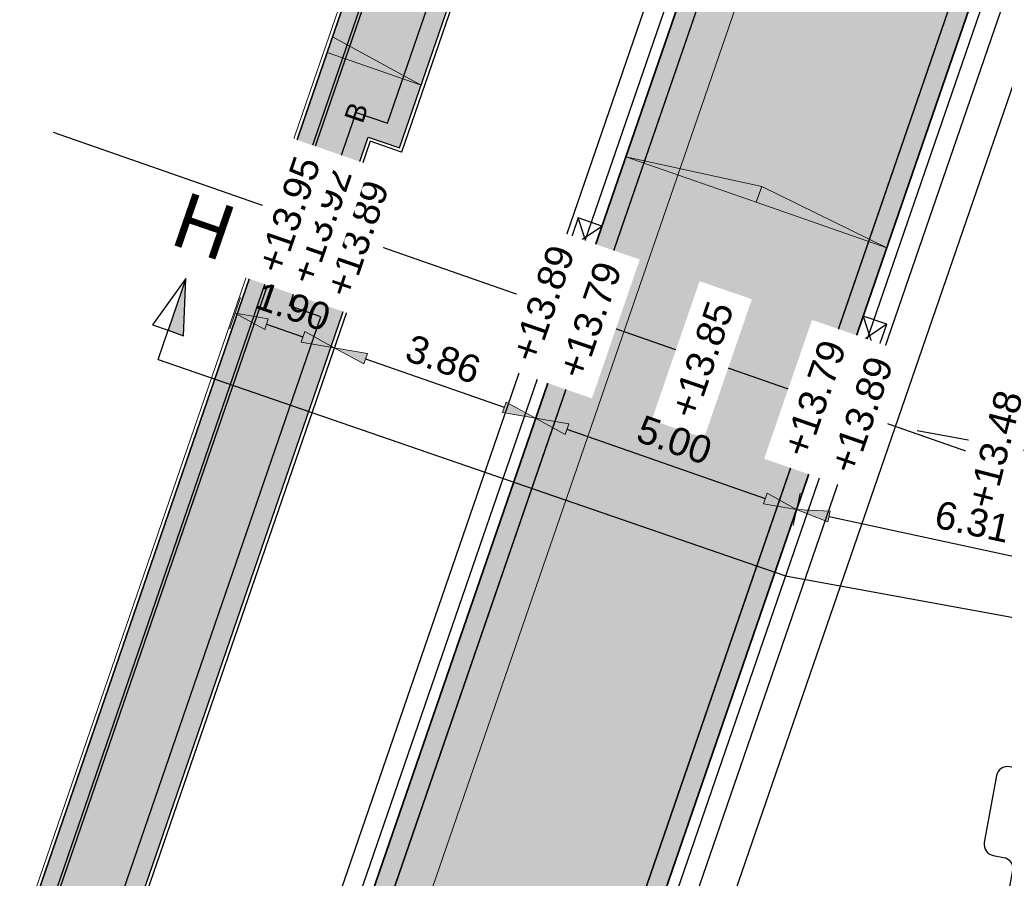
# Model space of a CAD drawing. Header units: metres. Extents: x 131295 to 132236, y 397710 to 398702.
# Tile 78 of 127: x 131568 to 131585, y 398196 to 398211. Entities that reach past the tile are written whole.
import ezdxf
from ezdxf.enums import TextEntityAlignment as Align

# ---------------------------------------------------------------- set-up
doc = ezdxf.new("R2010")
doc.units = ezdxf.units.M
doc.layers.get('Defpoints').update_dxf_attribs({"color": 128})
for name, color, linetype, lineweight in [('N-D-dwarsprofiel situatie @ 0.2', 7, 'Continuous', 25), ('N-KO-opsluitband 60x200mm', 2, 'Continuous', 25), ('N-KO-opsluitband achterkant', 8, 'Continuous', 5), ('N-KO-tekst banden', 1, 'Continuous', 18), ('N-KO-trottoirband 180-200x250mm', 3, 'Continuous', 35), ('N-KO-trottoirband achterkant', 8, 'Continuous', 5), ('N-RI-trottoirkolk', 7, 'Continuous', 25), ('N-VH-afschotrichting @ 0.2', 250, 'Continuous', 18), ("N-VH-arcering 'MAT' grijs 254", 254, 'Continuous', 18), ('N-VH-arcering SBS KF keperverband', 8, 'Continuous', 5), ('X-AL-maatvoering', 1, 'Continuous', 18), ('X-AL-planhoogte', 190, 'Continuous', 25)]:
    doc.layers.add(name, color=color, linetype=linetype, lineweight=lineweight)
doc.layers.add("N-VH-arcering 'MAT' kleur 1 (heiderood)", color=7, linetype='Continuous', lineweight=18, true_color=0xd98c8c)
for name, color, linetype, plot in [('X-AL-contourlijnen', 30, 'Continuous', False), ('X-AL-hulplijn bandenlijnnummers', 30, 'Continuous', False), ('X-AL-hulplijn hoogtetekst', 190, 'Continuous', False)]:
    doc.layers.add(name, color=color, linetype=linetype, plot=plot)
doc.styles.add('CS Annotative', font='arial.ttf')
doc.dimstyles.new('CS Annotative', dxfattribs={"dimtxt": 2.5, "dimasz": 3, "dimexe": 0.18, "dimexo": 0.0625, "dimgap": 1, "dimtad": 1, "dimzin": 0, "dimdsep": 46, "dimtxsty": 'CS Annotative', "dimblk": 'CS Dimensionpijl', "dimcen": 0, "dimse1": 1, "dimse2": 1, "dimclrd": 256, "dimclre": 256, "dimclrt": 2, "dimadec": 0, "dimazin": 0, "dimtm": 1e-09, "dimtfac": 1, "dimtofl": 0, "dimtmove": 1, "dimatfit": 3, "dimfxl": 1, "dimtfillclr": 256, "dimtolj": 1, "dimtzin": 0, "dimarcsym": 0})

# ---------------------------------------------------------------- blocks, each defined once
blk = doc.blocks.new('*U79')
for p, q in [((0.5133728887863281, 1.40941416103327), (1.600748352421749, -2.179473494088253)), ((2.627494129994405, 0.6393548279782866), (-0.5133728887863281, -1.40941416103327))]:
    blk.add_line(p, q)
blk.add_lwpolyline([(0.5133728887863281, 1.40941416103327), (-0.5133728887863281, -1.40941416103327), (1.600748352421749, -2.179473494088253), (2.627494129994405, 0.6393548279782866)], close=True)
blk = doc.blocks.new('*U83')
for p, q in [((-0.5133728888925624, -1.409414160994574), (-1.600748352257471, 2.179473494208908)), ((-2.627494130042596, -0.6393548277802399), (0.5133728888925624, 1.409414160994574))]:
    blk.add_line(p, q)
blk.add_lwpolyline([(-0.5133728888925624, -1.409414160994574), (0.5133728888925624, 1.409414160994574), (-1.600748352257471, 2.179473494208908), (-2.627494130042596, -0.6393548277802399)], close=True)
blk = doc.blocks.new('CS Dimensionpijl')
h = blk.add_hatch(color=256)
h.dxf.hatch_style = 1
h.paths.add_polyline_path([(-1, -0.1666666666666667), (0, 0), (-1, 0.1666666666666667)])
at = {"flags": 128}
blk.add_lwpolyline([(0, 0.5), (0, -0.5)], dxfattribs=at)
blk.add_lwpolyline([(-1, -0.1666666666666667), (0, 0), (-1, 0.1666666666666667)], close=True, dxfattribs=at)
blk = doc.blocks.new('*D197')
at = {"layer": 'Defpoints', "color": 0, "transparency": 16777216}
for p in [(131573.7567360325, 398218.2309556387), (131544.4715283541, 398136.4728683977)]:
    blk.add_point(p, dxfattribs=at)
at = {"layer": 'X-AL-maatvoering', "lineweight": -2, "transparency": 16777216}
blk.add_line((131575.0259096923, 398221.7742192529), (131573.9590640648, 398218.7958125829), dxfattribs=at)
at = {"layer": 'X-AL-maatvoering', "lineweight": -2, "transparency": 16777216, "xscale": 0.6000000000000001, "yscale": 0.6000000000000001, "zscale": 0.6000000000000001, "rotation": 250.2928107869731}
blk.add_blockref('CS Dimensionpijl', (131573.7567360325, 398218.2309556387), dxfattribs=at)
at = {"layer": 'X-AL-maatvoering', "color": 2, "transparency": 16777216, "insert": (131574.165031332, 398220.7209730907), "char_height": 0.5, "attachment_point": 5, "rotation": 70.29281078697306, "style": 'CS Annotative'}
blk.add_mtext('\\A1;R86.84', dxfattribs=at)
blk = doc.blocks.new('*D290')
at = {"layer": 'Defpoints', "color": 0, "transparency": 16777216}
for p in [(131571.4335142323, 398205.7725696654), (131573.224334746, 398205.1468948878), (131573.224334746, 398205.1468948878)]:
    blk.add_point(p, dxfattribs=at)
at = {"layer": 'X-AL-maatvoering', "lineweight": -2, "transparency": 16777216}
blk.add_line((131571.9999388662, 398205.574672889), (131572.6579101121, 398205.3447916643), dxfattribs=at)
at = {"layer": 'X-AL-maatvoering', "lineweight": -2, "transparency": 16777216, "xscale": 0.6000000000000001, "yscale": 0.6000000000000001, "zscale": 0.6000000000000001}
for p, rotation in [((131571.4335142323, 398205.7725696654), 160.7416662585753), ((131573.224334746, 398205.1468948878), 340.7416662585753)]:
    blk.add_blockref('CS Dimensionpijl', p, dxfattribs=dict(at, rotation=rotation))
at = {"layer": 'X-AL-maatvoering', "color": 2, "transparency": 16777216, "insert": (131572.479090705, 398205.8895414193), "char_height": 0.5, "attachment_point": 5, "rotation": 340.74166625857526, "style": 'CS Annotative'}
blk.add_mtext('\\A1;1.90', dxfattribs=at)
blk = doc.blocks.new('*D291')
at = {"layer": 'Defpoints', "color": 0, "transparency": 16777216}
for p in [(131573.2243347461, 398205.1468948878), (131576.8664173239, 398203.8744283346), (131576.8664173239, 398203.8744283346)]:
    blk.add_point(p, dxfattribs=at)
at = {"layer": 'X-AL-maatvoering', "lineweight": -2, "transparency": 16777216}
blk.add_line((131573.79075938, 398204.9489981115), (131576.29999269, 398204.072325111), dxfattribs=at)
at = {"layer": 'X-AL-maatvoering', "lineweight": -2, "transparency": 16777216, "xscale": 0.6000000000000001, "yscale": 0.6000000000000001, "zscale": 0.6000000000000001}
for p, rotation in [((131573.2243347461, 398205.1468948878), 160.7416662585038), ((131576.8664173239, 398203.8744283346), 340.7416662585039)]:
    blk.add_blockref('CS Dimensionpijl', p, dxfattribs=dict(at, rotation=rotation))
at = {"layer": 'X-AL-maatvoering', "color": 2, "transparency": 16777216, "insert": (131575.195598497, 398204.9406317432), "char_height": 0.5, "attachment_point": 5, "rotation": 340.7416662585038, "style": 'CS Annotative'}
blk.add_mtext('\\A1;3.86', dxfattribs=at)
blk = doc.blocks.new('*D292')
at = {"layer": 'Defpoints', "color": 0, "transparency": 16777216}
for p in [(131576.8664173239, 398203.8744283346), (131581.586513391, 398202.2253266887), (131581.5989758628, 398202.2609970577)]:
    blk.add_point(p, dxfattribs=at)
at = {"layer": 'X-AL-maatvoering', "lineweight": -2, "transparency": 16777216}
blk.add_line((131577.4328419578, 398203.6765315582), (131581.0200887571, 398202.4232234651), dxfattribs=at)
at = {"layer": 'X-AL-maatvoering', "lineweight": -2, "transparency": 16777216, "xscale": 0.6000000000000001, "yscale": 0.6000000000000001, "zscale": 0.6000000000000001}
for p, rotation in [((131576.8664173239, 398203.8744283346), 160.7416662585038), ((131581.586513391, 398202.2253266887), 340.7416662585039)]:
    blk.add_blockref('CS Dimensionpijl', p, dxfattribs=dict(at, rotation=rotation))
at = {"layer": 'X-AL-maatvoering', "color": 2, "transparency": 16777216, "insert": (131579.3766315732, 398203.4796866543), "char_height": 0.5, "attachment_point": 5, "rotation": 340.7416662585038, "style": 'CS Annotative'}
blk.add_mtext('\\A1;5.00', dxfattribs=at)
blk = doc.blocks.new('*U420')
at = {"ltscale": 0.2}
h = blk.add_hatch(color=256, dxfattribs=at)
h.dxf.hatch_style = 1
h.paths.add_polyline_path([(0, 0), (-8.496555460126, 2.968516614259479), (-8.001813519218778, 4.384578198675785)])
blk.add_lwpolyline([(0, 0), (-8.496555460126, 2.968516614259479), (-8.001813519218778, 4.384578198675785)], close=True, dxfattribs=at)
blk = doc.blocks.new('*U421')
at = {"ltscale": 0.2}
h = blk.add_hatch(color=256, dxfattribs=at)
h.dxf.hatch_style = 1
h.paths.add_polyline_path([(0, 0), (11.80062056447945, -4.122887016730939), (12.29536250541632, -2.706825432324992)])
blk.add_lwpolyline([(0, 0), (11.80062056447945, -4.122887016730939), (12.29536250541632, -2.706825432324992)], close=True, dxfattribs=at)
blk = doc.blocks.new('*U422')
at = {"ltscale": 0.2}
h = blk.add_hatch(color=256, dxfattribs=at)
h.dxf.hatch_style = 1
h.paths.add_polyline_path([(0, 0), (-11.80062056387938, 4.122887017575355), (-11.30587862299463, 5.538948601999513)])
blk.add_lwpolyline([(0, 0), (-11.80062056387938, 4.122887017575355), (-11.30587862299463, 5.538948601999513)], close=True, dxfattribs=at)
blk = doc.blocks.new('*U519')
blk.add_hatch(color=256).paths.add_polyline_path([(-55.81310789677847, 22.19807541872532), (-54.41398339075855, 21.71534157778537), (-54.20341515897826, 26.8692730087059)])
for p, q in [((-54.20341515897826, 26.8692730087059), (-57.21350251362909, 22.68124748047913)), ((-54.20341515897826, 26.8692730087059), (-55.81310789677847, 22.19807541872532)), ((-54.41398339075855, 21.71534157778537), (-54.20341515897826, 26.8692730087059)), ((-57.21350251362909, 22.68124748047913), (-55.81374295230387, 22.19829452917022)), ((-55.81310789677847, 22.19807541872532), (-54.41398339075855, 21.71534157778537))]:
    blk.add_line(p, q)
at = {"ltscale": 10, "flags": 128}
blk.add_lwpolyline([(-56.72636370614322, 19.5478812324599), (-55.81310789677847, 22.19807541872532)], dxfattribs=at)
for points in [[(-56.72636370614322, 19.5478812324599), (0, 4.336808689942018e-19)], [(0, 4.336808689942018e-19), (142.6416824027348, -26.04516157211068)]]:
    blk.add_lwpolyline(points)
at = {"lineweight": 50, "style": 'CS Annotative'}
for tag, height, rotation, p in [('Dwp1:', 5, 340.9860701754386, (-52.57721316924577, 31.59743017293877)), ('Dwp2:', 4.999999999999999, 349.6522682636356, (144.9316822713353, -13.5198999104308))]:
    blk.add_attdef(tag, text='', height=height, rotation=rotation, dxfattribs=at).set_placement(p, align=Align.MIDDLE_CENTER)
blk = doc.blocks.new('*D534')
at = {"layer": 'Defpoints', "color": 0, "transparency": 16777216}
for p in [(131581.5866742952, 398202.2252989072), (131587.7574634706, 398200.8898114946), (131587.7574634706, 398200.8898114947)]:
    blk.add_point(p, dxfattribs=at)
at = {"layer": 'X-AL-maatvoering', "lineweight": -2, "transparency": 16777216}
blk.add_line((131582.1730979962, 398202.098384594), (131587.1710397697, 398201.0167258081), dxfattribs=at)
at = {"layer": 'X-AL-maatvoering', "lineweight": -2, "transparency": 16777216, "xscale": 0.6000000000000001, "yscale": 0.6000000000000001, "zscale": 0.6000000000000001}
for p, rotation in [((131581.5866742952, 398202.2252989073), 167.7883309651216), ((131587.7574634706, 398200.8898114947), 347.7883309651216)]:
    blk.add_blockref('CS Dimensionpijl', p, dxfattribs=dict(at, rotation=rotation))
at = {"layer": 'X-AL-maatvoering', "color": 2, "transparency": 16777216, "insert": (131584.7684089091, 398202.0027065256), "char_height": 0.5, "attachment_point": 5, "rotation": 347.78833096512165, "style": 'CS Annotative'}
blk.add_mtext('\\A1;6.31', dxfattribs=at)

msp = doc.modelspace()

# ---------------------------------------------------------------- hatches: boundary and pattern name
at = {"layer": "N-VH-arcering 'MAT' grijs 254"}
h = msp.add_hatch(color=256, dxfattribs=at)
h.dxf.hatch_style = 1
edge = h.paths.add_edge_path()
edge.add_line((131568.0136664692, 398190.2043897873), (131567.4463797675, 398190.3998016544))
edge.add_line((131567.4463797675, 398190.3998016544), (131568.4234393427, 398193.2362358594))
edge.add_line((131568.4234393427, 398193.2362358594), (131568.9907260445, 398193.0408239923))
edge.add_line((131568.9907260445, 398193.0408239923), (131573.4288185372, 398205.9247439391))
edge.add_line((131573.4288185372, 398205.9247439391), (131572.8615318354, 398206.1201558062))
edge.add_line((131572.8615318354, 398206.1201558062), (131573.8385914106, 398208.9565900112))
edge.add_line((131573.8385914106, 398208.9565900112), (131574.4058781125, 398208.7611781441))
edge.add_line((131574.4058781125, 398208.7611781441), (131578.4226077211, 398220.4218685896))
edge.add_arc((131575.8776616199, 398216.3520713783), 4.799999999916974, 57.98122665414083, 70.9792852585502)
edge.add_line((131577.4420295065, 398220.8899952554), (131571.3565426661, 398222.9878577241))
edge.add_line((131571.3565426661, 398222.9878577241), (131570.3403629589, 398220.0400780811))
edge.add_line((131570.3403629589, 398220.0400780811), (131571.9652403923, 398219.4795162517))
edge.add_arc((131570.6607384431, 398215.6982103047), 4.000000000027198, -19.004093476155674, 70.96622375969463, ccw=False)
edge.add_line((131574.4427196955, 398214.3956674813), (131572.9627286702, 398210.0984588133))
edge.add_line((131572.9627286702, 398210.0984588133), (131563.8567291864, 398183.6634603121))
edge.add_line((131563.8567291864, 398183.6634603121), (131562.6677395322, 398180.2114903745))
edge.add_line((131562.6677395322, 398180.2114903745), (131562.3297263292, 398179.2284519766))
edge.add_line((131562.3297263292, 398179.2284519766), (131561.9145042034, 398178.0261626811))
edge.add_line((131561.9145042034, 398178.0261626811), (131563.6162955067, 398177.4397261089))
edge.add_line((131563.6162955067, 398177.4397261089), (131564.031516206, 398178.6420112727))
edge.add_line((131564.031516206, 398178.6420112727), (131564.3699254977, 398179.6262016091))
edge.add_line((131564.3699254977, 398179.6262016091), (131565.5586047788, 398183.0772696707))
edge.add_line((131565.5586047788, 398183.0772696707), (131568.0136664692, 398190.2043897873))
at = {"layer": "N-VH-arcering 'MAT' kleur 1 (heiderood)"}
h = msp.add_hatch(color=256, dxfattribs=at)
h.dxf.hatch_style = 1
edge = h.paths.add_edge_path()
edge.add_line((131571.1680001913, 398154.1088330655), (131570.9712414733, 398154.1446940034))
edge.add_line((131570.9712414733, 398154.1446940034), (131569.5945764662, 398154.3956028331))
edge.add_arc((131568.6980529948, 398149.4766348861), 4.999999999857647, 79.67073715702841, 87.20376227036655)
edge.add_arc((131568.6980529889, 398149.4766346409), 5.000000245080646, 87.20376234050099, 89.49627435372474)
edge.add_arc((131568.6980529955, 398149.4766348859), 4.999999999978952, 89.49627440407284, 160.9860701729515)
edge.add_line((131563.97085602, 398151.1056249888), (131557.8509147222, 398133.3460523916))
edge.add_line((131557.8509147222, 398133.3460523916), (131553.1237177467, 398134.9750424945))
edge.add_line((131553.1237177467, 398134.9750424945), (131565.9418727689, 398172.1722873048))
edge.add_line((131565.9418727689, 398172.1722873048), (131566.007032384, 398172.3613752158))
edge.add_line((131566.007032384, 398172.3613752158), (131566.6912083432, 398174.3467982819))
edge.add_line((131566.6912083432, 398174.3467982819), (131566.7563679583, 398174.535886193))
edge.add_line((131566.7563679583, 398174.535886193), (131580.2627706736, 398213.7303699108))
edge.add_line((131580.2627706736, 398213.7303699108), (131584.9899676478, 398212.1013798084))
edge.add_line((131584.9899676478, 398212.1013798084), (131577.6863141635, 398190.9067705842))
edge.add_line((131577.6863141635, 398190.9067705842), (131575.6337866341, 398184.950502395))
edge.add_line((131575.6337866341, 398184.950502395), (131571.4825793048, 398172.9040358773))
edge.add_line((131571.4825793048, 398172.9040358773), (131571.4174196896, 398172.7149479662))
edge.add_line((131571.4174196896, 398172.7149479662), (131570.7332816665, 398170.7296349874))
edge.add_line((131570.7332816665, 398170.7296349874), (131570.6681220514, 398170.5405470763))
edge.add_line((131570.6681220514, 398170.5405470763), (131569.0792970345, 398165.9299059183))
edge.add_arc((131573.80649401, 398164.3009158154), 5.000000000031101, 160.9860701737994, 232.7655094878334)
edge.add_arc((131573.8064940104, 398164.3009158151), 4.999999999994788, 232.7655094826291, 235.0580143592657)
edge.add_arc((131573.80649401, 398164.3009158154), 5.000000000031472, 235.0580143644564, 259.6707372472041)
edge.add_line((131572.9099705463, 398159.3819478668), (131572.9200620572, 398159.3801086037))
edge.add_line((131572.9200620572, 398159.3801086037), (131573.1168207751, 398159.3442476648))
edge.add_line((131573.1168207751, 398159.3442476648), (131580.1922252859, 398158.0546954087))
edge.add_line((131580.1922252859, 398158.0546954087), (131590.8172049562, 398156.1182030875))
edge.add_line((131590.8172049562, 398156.1182030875), (131594.7606525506, 398155.3996608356))
edge.add_line((131594.7606525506, 398155.3996608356), (131605.3855818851, 398153.4629932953))
edge.add_line((131605.3855818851, 398153.4629932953), (131608.8599215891, 398152.8297655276))
edge.add_line((131608.8599215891, 398152.8297655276), (131607.8737457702, 398147.4189007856))
edge.add_line((131607.8737457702, 398147.4189007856), (131571.1680001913, 398154.1088330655))
at = {"layer": 'N-VH-arcering SBS KF keperverband'}
h = msp.add_hatch(dxfattribs=at)
h.set_pattern_fill('CS-KF KEPERV', color=256, scale=20)
h.set_pattern_definition([(116.018774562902, (26375.62930064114, 79453.50666762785), (-0.5616727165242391, 0.1931935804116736), [1.26, -0.42]), (206.018774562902, (26375.44506107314, 79453.8841007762), (0.561672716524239, -0.1931935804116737), [1.26, -0.42])])
edge = h.paths.add_edge_path()
edge.add_line((131603.4787111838, 398227.8088847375), (131601.2077760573, 398228.2235382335))
edge.add_line((131601.2077760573, 398228.2235382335), (131601.0110289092, 398228.2594625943))
edge.add_line((131601.0110289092, 398228.2594625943), (131599.5354252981, 398228.5288953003))
edge.add_line((131599.5354252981, 398228.5288953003), (131599.3386781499, 398228.5648196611))
edge.add_line((131599.3386781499, 398228.5648196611), (131597.5760008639, 398228.8866695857))
edge.add_line((131597.5760008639, 398228.8866695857), (131596.6778918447, 398223.9679908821))
edge.add_line((131596.6778918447, 398223.9679908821), (131596.2197785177, 398221.459039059))
edge.add_line((131596.2197785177, 398221.459039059), (131590.4718807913, 398189.9794953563))
edge.add_line((131590.4718807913, 398189.9794953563), (131590.4539186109, 398189.8811217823))
edge.add_arc((131588.4864471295, 398190.2403653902), 2.000000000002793, 259.6307525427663, 349.65226826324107, ccw=False)
edge.add_line((131588.1264647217, 398188.2730289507), (131582.6861987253, 398189.268486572))
edge.add_line((131582.6861987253, 398189.268486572), (131582.6857327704, 398189.2683017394))
edge.add_line((131582.6857327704, 398189.2683017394), (131581.7858494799, 398184.3499459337))
edge.add_line((131581.7858494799, 398184.3499459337), (131592.2457825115, 398182.4361489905))
edge.add_line((131592.2457825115, 398182.4361489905), (131592.442516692, 398182.4001536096))
edge.add_line((131592.442516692, 398182.4001536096), (131593.9180230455, 398182.1301882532))
edge.add_line((131593.9180230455, 398182.1301882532), (131594.114757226, 398182.0941928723))
edge.add_line((131594.114757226, 398182.0941928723), (131595.0984407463, 398181.9142850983))
edge.add_line((131595.0984407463, 398181.9142850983), (131598.4931254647, 398200.5059739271))
edge.add_line((131598.4931254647, 398200.5059739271), (131600.7125051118, 398212.6593642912))
edge.add_line((131600.7125051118, 398212.6593642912), (131603.4787111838, 398227.8088847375))

# ---------------------------------------------------------------- linework, layer by layer
at = {"layer": 'N-KO-opsluitband 60x200mm', "flags": 128}
msp.add_lwpolyline([(131566.750248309, 398176.3597592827), (131563.6162955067, 398177.4397261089), (131564.031516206, 398178.6420112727), (131564.3699254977, 398179.6262016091), (131565.5586047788, 398183.0772696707), (131568.0136664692, 398190.2043897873), (131567.4463797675, 398190.3998016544), (131568.4234393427, 398193.2362358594), (131568.9907260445, 398193.0408239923), (131573.4288185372, 398205.9247439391), (131572.8615318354, 398206.1201558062), (131573.8385914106, 398208.9565900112), (131574.4058781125, 398208.7611781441), (131578.4226077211, 398220.4218685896)], dxfattribs=at)
msp.add_lwpolyline([(131563.8566786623, 398183.6633136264), (131563.8567291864, 398183.6634603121), (131572.9627286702, 398210.0984588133), (131574.4427196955, 398214.3956674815, 0.4140618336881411), (131571.965240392, 398219.4795162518), (131570.3403629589, 398220.0400780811)], format="xyb", dxfattribs=at)
at = {"layer": 'N-KO-opsluitband achterkant', "flags": 128}
for points in [[(131553.8085187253, 398133.8928929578), (131581.5502979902, 398214.3972832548, 0.4141788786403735), (131577.833121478, 398222.0244762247), (131571.7476346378, 398224.1223386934)], [(131561.8577778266, 398178.0457105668), (131562.273, 398179.248), (131562.611, 398180.231), (131563.8, 398183.6830000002), (131572.906, 398210.118), (131574.3859899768, 398214.4152056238, 0.4140618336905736), (131571.9456728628, 398219.4227966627), (131570.3207954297, 398219.9833584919), (131570.3403629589, 398220.0400780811)]]:
    msp.add_lwpolyline(points, format="xyb", dxfattribs=at)
msp.add_lwpolyline([(131566.7697979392, 398176.4164930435), (131563.6926082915, 398177.4768913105), (131564.0882425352, 398178.6224632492), (131564.4266650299, 398179.6066919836), (131565.6153339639, 398183.0577299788), (131568.0899363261, 398190.2415772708), (131567.5226496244, 398190.4369891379), (131568.4606268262, 398193.1599660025), (131569.027913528, 398192.9645541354), (131573.5050883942, 398205.9619314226), (131572.9378016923, 398206.1573432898), (131573.8757788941, 398208.8803201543), (131574.443065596, 398208.6849082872), (131578.4746883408, 398220.3888339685)], dxfattribs=at)
at = {"layer": 'N-KO-trottoirband 180-200x250mm'}
msp.add_lwpolyline([(131589.3581053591, 398224.777360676), (131577.6863141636, 398190.906770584)], dxfattribs=at)
at = {"layer": 'N-KO-trottoirband 180-200x250mm', "flags": 128}
msp.add_lwpolyline([(131567.4152502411, 398176.4479206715), (131580.6048585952, 398214.7230812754, 0.4141788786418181), (131577.5072115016, 398221.079075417), (131571.4217246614, 398223.1769378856)], format="xyb", dxfattribs=at)
at = {"layer": 'N-KO-trottoirband achterkant'}
msp.add_lwpolyline([(131589.3581053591, 398224.777360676), (131589.5471932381, 398224.7122010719), (131577.8754020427, 398190.8416109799), (131577.6863141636, 398190.906770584)], dxfattribs=at)
msp.add_lwpolyline([(131567.2261651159, 398176.5130766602), (131580.4157707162, 398214.7882408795, 0.4141788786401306), (131577.4420295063, 398220.8899952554), (131571.3565426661, 398222.9878577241), (131571.4217246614, 398223.1769378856)], format="xyb", dxfattribs=at)
at = {"layer": 'X-AL-contourlijnen', "flags": 128}
for points in [[(131589.5471932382, 398224.712201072), (131577.8754020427, 398190.84161098)], [(131553.1237177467, 398134.9750424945), (131565.9418727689, 398172.1722873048), (131566.007032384, 398172.3613752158), (131566.6912083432, 398174.3467982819), (131566.7563679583, 398174.535886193), (131580.2627706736, 398213.7303699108), (131584.9899676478, 398212.1013798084), (131577.6863141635, 398190.9067705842), (131575.6337866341, 398184.950502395), (131571.4825793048, 398172.9040358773), (131571.4174196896, 398172.7149479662), (131570.7332816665, 398170.7296349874)]]:
    msp.add_lwpolyline(points, dxfattribs=at)
for points in [[(131568.0136664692, 398190.2043897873), (131567.4463797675, 398190.3998016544), (131568.4234393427, 398193.2362358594), (131568.9907260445, 398193.0408239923), (131573.4288185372, 398205.9247439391), (131572.8615318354, 398206.1201558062), (131573.8385914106, 398208.9565900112), (131574.4058781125, 398208.7611781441), (131578.4226077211, 398220.4218685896, 0.05677561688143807), (131577.4420295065, 398220.8899952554), (131571.3565426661, 398222.9878577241), (131570.3403629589, 398220.0400780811), (131571.9652403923, 398219.4795162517, -0.4140618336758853), (131574.4427196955, 398214.3956674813), (131572.9627286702, 398210.0984588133), (131563.8567291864, 398183.6634603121), (131562.6677395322, 398180.2114903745), (131562.3297263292, 398179.2284519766), (131561.9145042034, 398178.0261626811), (131563.6162955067, 398177.4397261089), (131564.031516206, 398178.6420112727), (131564.3699254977, 398179.6262016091), (131565.5586047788, 398183.0772696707)], [(131580.4157707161, 398214.7882408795, 0.3455920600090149), (131578.4746883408, 398220.3888339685), (131574.443065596, 398208.6849082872), (131573.8757788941, 398208.8803201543), (131572.9378016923, 398206.1573432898), (131573.5050883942, 398205.9619314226), (131569.027913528, 398192.9645541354), (131568.4606268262, 398193.1599660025), (131567.5226496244, 398190.4369891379), (131568.0899363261, 398190.2415772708), (131565.6153339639, 398183.0577299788), (131564.4266650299, 398179.6066919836), (131564.0882425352, 398178.6224632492), (131563.6926082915, 398177.4768913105), (131566.7697979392, 398176.4164930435), (131566.84798414, 398176.6433923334), (131567.2261651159, 398176.5130766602)], [(131589.804257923, 398219.3369308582), (131588.7274182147, 398213.4393967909, -0.4142135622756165), (131588.4947467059, 398213.2785740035), (131588.307836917, 398213.3127021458, 0.4142135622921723), (131588.0751654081, 398213.1518793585), (131587.8542305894, 398211.9418843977, 0.4142135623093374), (131588.0150533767, 398211.7092128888), (131588.2019631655, 398211.6750847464, -0.4142135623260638), (131588.3627859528, 398211.4424132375), (131585.8685721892, 398197.7823387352), (131585.8534693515, 398197.6996249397, -0.4142135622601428), (131585.6207978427, 398197.5388021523), (131585.4338880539, 398197.5729302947, 0.4142135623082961), (131585.201216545, 398197.4121075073), (131584.9802817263, 398196.2021125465, 0.4142135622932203), (131585.1411045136, 398195.9694410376), (131585.3280143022, 398195.9353128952, -0.4142135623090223), (131585.4888370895, 398195.7026413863), (131584.8363118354, 398192.1289526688, -0.4143235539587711), (131582.5088579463, 398190.5208598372), (131581.3302751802, 398190.7365164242, -0.4591277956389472), (131579.7993787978, 398193.3554489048), (131588.8396703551, 398219.5896407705, -0.9270951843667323)]]:
    msp.add_lwpolyline(points, format="xyb", close=True, dxfattribs=at)
at = {"layer": 'X-AL-hulplijn bandenlijnnummers'}
msp.add_lwpolyline([(131589.0272015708, 398224.8913899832), (131577.4531497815, 398191.3044317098)], dxfattribs=at)
at = {"layer": 'X-AL-hulplijn bandenlijnnummers', "flags": 128}
for points in [[(131567.1850111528, 398174.7054887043), (131580.9357623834, 398214.6090519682, 0.4141788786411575), (131577.6212799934, 398221.4099656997), (131571.8194133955, 398223.4100551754)], [(131540.1144744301, 398134.4301929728), (131543.3807884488, 398133.3054109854, 0.4178332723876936), (131547.6522067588, 398135.4213053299), (131549.4634320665, 398140.8997453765), (131551.2215535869, 398145.9922008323), (131562.6606299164, 398179.1144218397), (131562.9987201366, 398180.0976842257), (131564.1876494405, 398183.5494787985), (131573.293645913, 398209.9844685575), (131574.7736430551, 398214.2816949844, 0.4140618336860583), (131572.0793843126, 398219.8103805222), (131570.7381048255, 398220.2731047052)]]:
    msp.add_lwpolyline(points, format="xyb", dxfattribs=at)
at = {"layer": 'X-AL-hulplijn hoogtetekst'}
for points in [[(131589.4721346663, 398225.1082644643), (131589.9921263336, 398224.929075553), (131578.0922765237, 398190.3966778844), (131577.5722848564, 398190.5758667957)], [(131589.0272015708, 398224.8913899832), (131577.3554103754, 398191.0207998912)]]:
    msp.add_lwpolyline(points, dxfattribs=at)
at = {"layer": 'X-AL-hulplijn hoogtetekst', "flags": 128}
for points in [[(131567.0872717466, 398174.4218568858), (131580.9357623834, 398214.6090519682, 0.4141788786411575), (131577.6212799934, 398221.4099656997), (131571.5357931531, 398223.5078281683)], [(131539.8471012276, 398134.5751466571), (131543.3970681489, 398133.3526864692, 0.4178332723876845), (131547.6047339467, 398135.4370003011), (131549.4160623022, 398140.915752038), (131551.1742909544, 398146.0085178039), (131562.6133579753, 398179.1307118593), (131562.9514371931, 398180.1139422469), (131564.1403751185, 398183.5657618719), (131573.2463720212, 398210.0007528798), (131574.7263682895, 398214.2979767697, 0.4140618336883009), (131572.0630780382, 398219.7631141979), (131570.4382006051, 398220.3236760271)]]:
    msp.add_lwpolyline(points, format="xyb", dxfattribs=at)
at = {"layer": 'X-AL-hulplijn hoogtetekst'}
msp.add_lwpolyline([(131566.2364142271, 398174.7151851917), (131580.0848669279, 398214.9022701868, 0.4141788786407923), (131577.3279610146, 398220.5591049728), (131570.9115838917, 398222.7710359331), (131571.0908343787, 398223.2910063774)], format="xyb", dxfattribs=at)
at = {"layer": 'X-AL-hulplijn hoogtetekst', "flags": 128}
for points in [[(131566.1634989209, 398176.1917558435), (131563.171137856, 398177.2229298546), (131563.7006126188, 398178.7560414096), (131564.0389448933, 398179.7400077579), (131565.2276845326, 398183.1912512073), (131567.5687589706, 398189.9874628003), (131567.0014722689, 398190.1828746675), (131568.2065123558, 398193.681143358), (131568.7737990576, 398193.4857314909), (131572.9839110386, 398205.7078169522), (131572.4166243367, 398205.9032288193), (131573.6216644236, 398209.4014975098), (131574.1889511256, 398209.2060856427), (131578.0916904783, 398220.5358588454)], [(131585.1797055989, 398203.0884933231), (131568.1460119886, 398209.0397052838)], [(131583.7667419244, 398203.6515497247), (131615.4257090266, 398197.8708908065)]]:
    msp.add_lwpolyline(points, dxfattribs=at)

# ---------------------------------------------------------------- block references
at = {"layer": 'N-D-dwarsprofiel situatie @ 0.2'}
ref = msp.add_blockref('*U519', (131581.3839895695, 398201.0232470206), dxfattribs=dict(at, xscale=0.2, yscale=0.2, zscale=0.2))
ref.add_attrib('Dwp1:', 'H', dxfattribs={"layer": '0', "lineweight": 50, "height": 1, "rotation": 340.9860701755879, "style": 'CS Annotative'}).set_placement((131570.8685469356, 398207.3427330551), align=Align.MIDDLE_CENTER)
at = {"layer": 'N-RI-trottoirkolk', "xscale": 0.2, "yscale": 0.2, "zscale": 0.2, "rotation": 1}
for name, p in [('*U83', (131577.9658168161, 398207.0647963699)), ('*U79', (131582.6930137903, 398205.4358062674))]:
    msp.add_blockref(name, p, dxfattribs=at)
at = {"layer": 'N-VH-afschotrichting @ 0.2', "xscale": 0.2, "yscale": 0.2, "zscale": 0.2}
for name, p in [('*U420', (131574.7961396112, 398209.8941193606)), ('*U421', (131578.4954222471, 398208.6016683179)), ('*U422', (131583.2156704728, 398206.9525135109))]:
    msp.add_blockref(name, p, dxfattribs=at)

# ---------------------------------------------------------------- texts
at = {"layer": 'N-KO-tekst banden', "style": 'CS Annotative'}
msp.add_text('B', height=0.3599999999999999, rotation=71.0187745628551, dxfattribs=at).set_placement((131573.6216644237, 398209.4014975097), align=Align.MIDDLE)

# ---------------------------------------------------------------- dimensions: what is measured, and where the dimension line sits
at = {"layer": 'X-AL-maatvoering'}
dim = msp.add_radius_dim(center=(131544.4715283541, 398136.4728683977), mpoint=(131573.7567360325, 398218.2309556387), dimstyle='CS Annotative', dxfattribs=at)
dim.commit()
dim.dimension.update_dxf_attribs({"geometry": '*D197', "text_midpoint": (131574.165031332, 398220.7209730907)})

# ---------------------------------------------------------------- next in the draw order: texts
at = {"layer": 'X-AL-planhoogte', "char_height": 0.5, "attachment_point": 5, "style": 'CS Annotative', "bg_fill": 2}
for s, insert, rotation in [('+13.89', (131573.6397125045, 398207.1203226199), 70.98607017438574), ('+13.79', (131577.8484255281, 398205.6498873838), 70.98607017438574), ('+13.85', (131579.8749700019, 398204.9315741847), 70.98607017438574), ('+13.79', (131581.9078390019, 398204.2316142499), 70.98607017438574), ('+13.48', (131585.1735288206, 398203.3107934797), 75.59766825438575)]:
    msp.add_mtext(s, dxfattribs=dict(at, insert=insert, rotation=rotation))

# ---------------------------------------------------------------- next in the draw order: texts
at = {"layer": 'X-AL-planhoogte', "char_height": 0.5, "attachment_point": 5, "rotation": 70.98607017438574, "style": 'CS Annotative', "bg_fill": 2}
for s, insert in [('+13.92', (131572.9694369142, 398207.354502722)), ('+13.89', (131576.9987808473, 398205.9467352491)), ('+13.89', (131582.7574836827, 398203.9347663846))]:
    msp.add_mtext(s, dxfattribs=dict(at, insert=insert))

# ---------------------------------------------------------------- next in the draw order: dimensions: what is measured, and where the dimension line sits
at = {"layer": 'X-AL-maatvoering'}
dim = msp.add_linear_dim(base=(131581.586513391, 398202.2253266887), p1=(131576.8664173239, 398203.8744283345), p2=(131581.5989758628, 398202.2609970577), angle=160.7416662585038, dimstyle='CS Annotative', dxfattribs=at)
dim.commit()
dim.dimension.update_dxf_attribs({"geometry": '*D292', "text_midpoint": (131579.3766315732, 398203.4796866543)})
dim = msp.add_aligned_dim(p1=(131581.5866742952, 398202.2252989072), p2=(131587.7574634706, 398200.8898114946), distance=5.689046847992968e-11, dimstyle='CS Annotative', dxfattribs=at)
dim.commit()
dim.dimension.update_dxf_attribs({"geometry": '*D534', "text_midpoint": (131584.7684089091, 398202.0027065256)})

# ---------------------------------------------------------------- next in the draw order: texts
at = {"layer": 'X-AL-planhoogte', "insert": (131572.4030068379, 398207.5524013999), "char_height": 0.5, "attachment_point": 5, "rotation": 70.98607017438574, "style": 'CS Annotative', "bg_fill": 2}
msp.add_mtext('+13.95', dxfattribs=at)

# ---------------------------------------------------------------- next in the draw order: dimensions: what is measured, and where the dimension line sits
at = {"layer": 'X-AL-maatvoering'}
dim = msp.add_aligned_dim(p1=(131571.4335142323, 398205.7725696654), p2=(131573.2243347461, 398205.1468948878), distance=-3.8397054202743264e-11, dimstyle='CS Annotative', dxfattribs=at)
dim.commit()
dim.dimension.update_dxf_attribs({"geometry": '*D290', "text_midpoint": (131572.479090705, 398205.8895414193)})
dim = msp.add_linear_dim(base=(131576.8664173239, 398203.8744283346), p1=(131573.2243347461, 398205.1468948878), p2=(131576.8664173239, 398203.8744283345), angle=160.7416662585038, dimstyle='CS Annotative', dxfattribs=at)
dim.commit()
dim.dimension.update_dxf_attribs({"geometry": '*D291', "text_midpoint": (131575.195598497, 398204.9406317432)})

doc.saveas('drawing.dxf')
